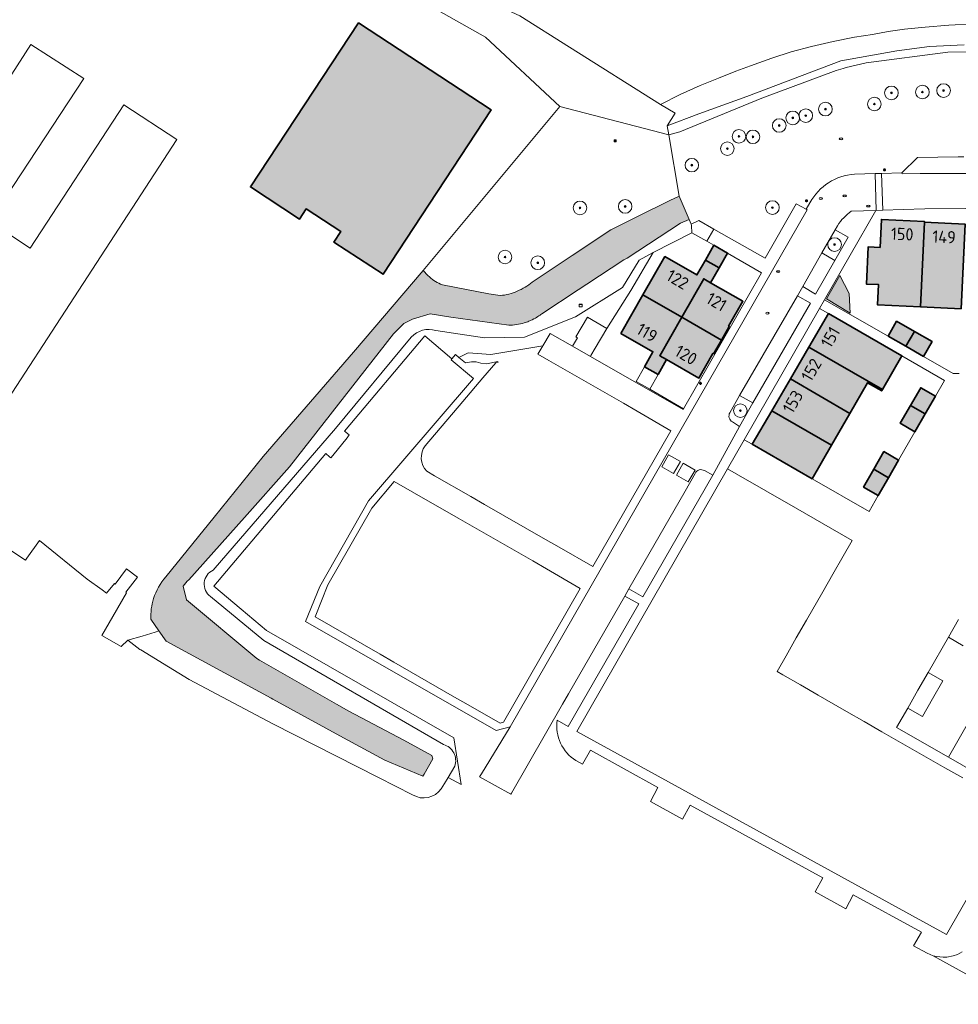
# Model space of a CAD drawing. Header units: metres. Extents: x 125349 to 128236, y 501602 to 503797.
# Tile 45 of 256: x 126323 to 126461, y 501819 to 501964. Entities that reach past the tile are written whole.
import ezdxf
from ezdxf.enums import TextEntityAlignment as Align

# ---------------------------------------------------------------- set-up
doc = ezdxf.new("R2010")
doc.units = ezdxf.units.M
doc.layers.get('0').update_dxf_attribs({"linetype": 'CONTINUOUS'})
for name, color, linetype, lineweight in [('B-WE-GR-BEPLANTING_CULTUUR_BODEMBEDEKKER-GV', 90, 'CONTINUOUS', 18), ('B-WE-GR-BOOM-S-500', 90, 'CONTINUOUS', 18), ('B-WE-GR-GRAS-GV', 60, 'CONTINUOUS', 13), ('B-WE-GR-GROENVOORZIENING-GV', 80, 'CONTINUOUS', 18), ('B-WE-GR-RIET-GV', 120, 'CONTINUOUS', 13), ('B-WE-IE-MEUBILAIR-S', 7, 'CONTINUOUS', 18), ('B-WE-OG-BEBOUWING-GV', 7, 'CONTINUOUS', 35), ('B-WE-OG-BEBOUWING-T18', 10, 'CONTINUOUS', 18), ('B-WE-OG-BEBOUWING_OVERBOUWING-GV', 7, 'CONTINUOUS', 18), ('B-WE-OG-TERREIN_BEGROEID-GV', 7, 'CONTINUOUS', 18), ('B-WE-OG-TERREIN_ERF-GV', 7, 'CONTINUOUS', 18), ('B-WE-OG-TERREIN_OEVER-GV', 7, 'CONTINUOUS', 18), ('B-WE-OG-WATER-GV', 130, 'CONTINUOUS', 18), ('B-WE-VH-HALFVERHARDING_GRASBETONSTEEN-GV', 130, 'CONTINUOUS', 18), ('B-WE-VH-ONVERHARD-GV', 252, 'CONTINUOUS', 18), ('B-WE-VH-OPENVERHARDING-GV', 90, 'CONTINUOUS', 18), ('B-WE-VH-OPENVERHARDING_BETONSTRAATSTEEN-GV', 90, 'CONTINUOUS', 18), ('B-WE-VH-OPENVERHARDING_STRAATBAKSTEEN-GV', 90, 'CONTINUOUS', 18)]:
    doc.layers.add(name, color=color, linetype=linetype, lineweight=lineweight)
for name, color, linetype, lineweight, true_color in [('B-WE-OG-BEBOUWING-V', 7, 'CONTINUOUS', 18, 0xcc646e), ('B-WE-OG-BEBOUWING_OVERBOUWING-V', 7, 'CONTINUOUS', 18, 0xcc646e), ('B-WE-OG-WATER-V', 7, 'CONTINUOUS', 18, 0xbee8ff)]:
    doc.layers.add(name, color=color, linetype=linetype, lineweight=lineweight, true_color=true_color)
doc.styles.add('NLCS-ISO', font='NLCS-ISO.ttf')
doc.styles.add('NLCS-ISO-M1000-T18', font='NLCS-ISO.ttf', dxfattribs={"height": 1.8})

# ---------------------------------------------------------------- blocks, each defined once
blk = doc.blocks.new('SIE-MEUBILAIR_BORD_INFORMATIE-SO')
h = blk.add_hatch(color=256)
h.dxf.hatch_style = 1
h.paths.add_polyline_path([(0.1265625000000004, 0.1957499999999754), (-0.3290625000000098, 0.1957499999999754), (-0.3290625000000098, 0.07762500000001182), (-0.1265625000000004, 0.07762500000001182), (-0.1265625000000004, -0.6480000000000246), (0.1265625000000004, -0.6480000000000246)])
h = blk.add_hatch(color=256)
h.dxf.hatch_style = 1
edge = h.paths.add_edge_path()
edge.add_arc((0, 0.4986431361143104), 0.1493568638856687, 0, 360)
for points in [[(-0.75, -0.75), (0.75, -0.75), (0.75, 0.75), (-0.75, 0.75)], [(0.1265625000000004, 0.1957499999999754), (-0.3290625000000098, 0.1957499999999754), (-0.3290625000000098, 0.07762500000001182), (-0.1265625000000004, 0.07762500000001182), (-0.1265625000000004, -0.6480000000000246), (0.1265625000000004, -0.6480000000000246)]]:
    blk.add_lwpolyline(points, close=True)
blk.add_circle((0, 0.4986431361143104), 0.1493568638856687)
blk = doc.blocks.new('SIE-MEUBILAIR_KAST-SO')
for points in [[(-1, 1), (1, 1), (1, 0.8400000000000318), (-1, 0.8400000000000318)], [(-1, 0.7599999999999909), (1, 0.7599999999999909), (1, -1), (-1, -1)]]:
    blk.add_lwpolyline(points, close=True)
blk = doc.blocks.new('SIE-MEUBILAIR_PAAL_LICHTMAST-SO')
for points in [[(-0.625, 0), (-1, 0)], [(-0.7071067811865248, 0.7071067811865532), (-0.4419417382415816, 0.44194173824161)], [(0, 1), (0, 0.625)], [(0.44194173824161, 0.4419417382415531), (0.7071067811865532, 0.7071067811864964)], [(1, 0), (0.625, 0)], [(-0.7071067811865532, -0.7071067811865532), (-0.4419417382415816, -0.44194173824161)], [(0, -0.625), (0, -1)], [(0.4419417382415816, -0.4419417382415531), (0.7071067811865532, -0.7071067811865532)]]:
    blk.add_lwpolyline(points)
blk.add_circle((0, 0), 0.5)
blk = doc.blocks.new('SIE-MEUBILAIR_PUT_RIOOLPUT-SO')
blk.add_ellipse((0, 0), major_axis=(1.25, 4.517432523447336e-15), ratio=0.5400000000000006)
blk = doc.blocks.new('SIE-MEUBILAIR_PUT_BRANDKRAAN-SO')
blk.add_ellipse((0, 0), major_axis=(1.25, 4.517432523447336e-15), ratio=0.5400000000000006)
at = {"style": 'NLCS-ISO'}
blk.add_text('bk', height=0.75, dxfattribs=at).set_placement((0.03192321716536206, -3.410605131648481e-13), align=Align.MIDDLE_CENTER)
blk = doc.blocks.new('SIE-MEUBILAIR_PUT_KOLK-SO')
blk.add_ellipse((0, 0), major_axis=(1.25, 4.517432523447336e-15), ratio=0.5400000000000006)
blk = doc.blocks.new('SIE-MEUBILAIR_PUT_DRAINAGEPUT-SO')
blk.add_ellipse((0, 0), major_axis=(1.25, 4.517432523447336e-15), ratio=0.5400000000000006)
at = {"style": 'NLCS-ISO'}
blk.add_text('dr', height=0.75, dxfattribs=at).set_placement((0.0261189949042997, 2.557953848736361e-13), align=Align.MIDDLE_CENTER)
blk = doc.blocks.new('SGR-BOOM_01-SO')
at = {"linetype": 'ByBlock', "lineweight": 18}
h = blk.add_hatch(color=0, dxfattribs=at)
h.dxf.hatch_style = 1
edge = h.paths.add_edge_path()
edge.add_arc((0, 0), 0.25, 0, 360)
at = {"color": 0, "linetype": 'ByBlock', "lineweight": 18}
for radius in [2, 0.25]:
    blk.add_circle((0, 0), radius, dxfattribs=at)

msp = doc.modelspace()

# ---------------------------------------------------------------- hatches: boundary and pattern name
at = {"layer": 'B-WE-OG-BEBOUWING-V'}
for points in [[(126372.548, 501963.323), (126356.709, 501939.235), (126363.89, 501934.52), (126364.901, 501936.008), (126369.952, 501932.674), (126368.954, 501931.149), (126376.171, 501926.423), (126392.022, 501950.521)], [(126455.021, 501921.624), (126455.589, 501934.042), (126455.595, 501934.161), (126449.278, 501934.468), (126449.084, 501930.347), (126447.321, 501930.43), (126447.082, 501924.977), (126448.86, 501924.899), (126448.729, 501921.912)], [(126461.006, 501921.351), (126461.573, 501933.75), (126455.589, 501934.042), (126455.021, 501921.624)], [(126425.465, 501927.344), (126426.712, 501929.517), (126424.704, 501930.669), (126423.457, 501928.497)], [(126419.982, 501920.104), (126423.214, 501925.748), (126424.218, 501925.172), (126425.465, 501927.344), (126423.457, 501928.497), (126422.21, 501926.324), (126417.522, 501929.014), (126414.287, 501923.377)], [(126425.813, 501916.755), (126426.96, 501918.751), (126426.866, 501918.807), (126428.949, 501922.461), (126424.218, 501925.172), (126423.214, 501925.748), (126419.982, 501920.104)], [(126414.514, 501912.854), (126416.524, 501911.716), (126417.758, 501913.896), (126416.753, 501914.465), (126419.982, 501920.104), (126414.287, 501923.377), (126411.052, 501917.739), (126415.748, 501915.034)], [(126449.448, 501909.484), (126452.273, 501914.431), (126441.505, 501920.647), (126438.637, 501915.724)], [(126417.758, 501913.896), (126422.495, 501911.192), (126424.569, 501914.813), (126424.665, 501914.758), (126425.813, 501916.755), (126419.982, 501920.104), (126416.753, 501914.465)], [(126454.117, 501918.025), (126451.518, 501919.512), (126450.275, 501917.34), (126452.875, 501915.852)], [(126452.875, 501915.852), (126455.475, 501914.365), (126456.717, 501916.537), (126454.117, 501918.025)], [(126449.448, 501909.484), (126438.637, 501915.724), (126435.919, 501911.058), (126444.666, 501906.009), (126447.257, 501910.497), (126449.34, 501909.294)], [(126444.666, 501906.009), (126435.919, 501911.058), (126433.201, 501906.392), (126441.967, 501901.332)], [(126453.544, 501907.163), (126455.701, 501905.919), (126457.201, 501908.519), (126455.045, 501909.764)], [(126433.201, 501906.392), (126430.332, 501901.468), (126439.128, 501896.414), (126441.967, 501901.332)], [(126453.544, 501907.163), (126452.044, 501904.563), (126454.201, 501903.319), (126455.701, 501905.919)], [(126450.315, 501896.557), (126451.808, 501899.161), (126449.648, 501900.4), (126448.154, 501897.795)], [(126448.154, 501897.795), (126446.661, 501895.191), (126448.821, 501893.952), (126450.315, 501896.557)]]:
    msp.add_hatch(color=256, dxfattribs=at).paths.add_polyline_path(points)
at = {"layer": 'B-WE-OG-BEBOUWING_OVERBOUWING-V'}
msp.add_hatch(color=256, dxfattribs=at).paths.add_polyline_path([(126441.201, 501922.798), (126444.709, 501920.719), (126444.542, 501923.603), (126443.183, 501926.255)])
at = {"layer": 'B-WE-OG-WATER-V'}
h = msp.add_hatch(color=256, dxfattribs=at)
edge = h.paths.add_edge_path()
edge.add_line((126421.055, 501934.449), (126419.583, 501937.884))
edge.add_line((126419.583, 501937.884), (126418.249, 501937.218))
edge.add_line((126418.249, 501937.218), (126413.411, 501934.823))
edge.add_line((126413.411, 501934.823), (126409.563, 501932.918))
edge.add_line((126409.563, 501932.918), (126403.885, 501929.15))
edge.add_line((126403.885, 501929.15), (126398.039, 501925.274))
edge.add_arc((126392.8714240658, 501931.2552793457), 7.90440027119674, 292.18411687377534, 310.8256474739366, ccw=False)
edge.add_arc((126392.681371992, 501931.0591590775), 7.798567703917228, 274.9774184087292, 294.02143244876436, ccw=False)
edge.add_line((126393.358, 501923.29), (126391.657, 501923.539))
edge.add_line((126391.657, 501923.539), (126384.858, 501924.861))
edge.add_arc((126387.2090796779, 501930.8614880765), 6.444643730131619, 228.7520006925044, 248.60402191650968, ccw=False)
edge.add_arc((126386.9543679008, 501930.6601611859), 6.125618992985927, 217.0430138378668, 229.3017083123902, ccw=False)
edge.add_line((126382.065, 501926.97), (126371.831, 501914.993))
edge.add_line((126371.831, 501914.993), (126358.586, 501899.676))
edge.add_line((126358.586, 501899.676), (126351.36, 501890.795))
edge.add_line((126351.36, 501890.795), (126344.286, 501882.015))
edge.add_arc((126350.6938204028, 501876.2881659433), 8.59399736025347, 138.2120206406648, 162.8940550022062)
edge.add_arc((126350.6912149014, 501876.238874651), 8.606138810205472, 162.5753089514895, 183.0164278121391)
edge.add_line((126342.097, 501875.786), (126343.27, 501874.119))
edge.add_line((126343.27, 501874.119), (126344.356, 501872.575))
edge.add_line((126344.356, 501872.575), (126359.737, 501864.216))
edge.add_line((126359.737, 501864.216), (126359.973, 501864.067))
edge.add_line((126359.973, 501864.067), (126370.345, 501858.417))
edge.add_line((126370.345, 501858.417), (126376.404, 501855.116))
edge.add_line((126376.404, 501855.116), (126382.011, 501852.755))
edge.add_line((126382.011, 501852.755), (126382.178, 501853.054))
edge.add_line((126382.178, 501853.054), (126382.81, 501854.186))
edge.add_line((126382.81, 501854.186), (126383.441, 501855.317))
edge.add_line((126383.441, 501855.317), (126383.322, 501855.783))
edge.add_line((126383.322, 501855.783), (126379.195, 501858.057))
edge.add_line((126379.195, 501858.057), (126371.153, 501862.307))
edge.add_line((126371.153, 501862.307), (126369.343, 501863.338))
edge.add_line((126369.343, 501863.338), (126358.034, 501869.782))
edge.add_line((126358.034, 501869.782), (126357.648, 501870.051))
edge.add_line((126357.648, 501870.051), (126347.337, 501878.645))
edge.add_line((126347.337, 501878.645), (126346.852, 501880.668))
edge.add_arc((126352.7686175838, 501876.3522646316), 7.323382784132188, 134.4516547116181, 143.8920120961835, ccw=False)
edge.add_line((126347.64, 501881.58), (126355.824, 501890.724))
edge.add_line((126355.824, 501890.724), (126362.43, 501898.139))
edge.add_line((126362.43, 501898.139), (126377.709, 501917.691))
edge.add_line((126377.709, 501917.691), (126379.202, 501919.187))
edge.add_line((126379.202, 501919.187), (126380.462, 501919.851))
edge.add_line((126380.462, 501919.851), (126383.089, 501920.606))
edge.add_line((126383.089, 501920.606), (126386.096, 501920.14))
edge.add_line((126386.096, 501920.14), (126394.594, 501918.937))
edge.add_arc((126394.5863547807, 501926.7354492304), 7.79845297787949, 270.0561699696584, 287.0814414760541)
edge.add_arc((126394.5337000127, 501926.8708999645), 7.943402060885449, 287.1575100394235, 292.2698102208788)
edge.add_arc((126394.9919783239, 501926.0609630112), 7.021183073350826, 291.3137368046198, 300.0417532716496)
edge.add_arc((126394.8813005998, 501926.2875214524), 7.27273585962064, 299.902996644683, 306.3502994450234)
edge.add_arc((126395.4789854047, 501925.4906520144), 6.276677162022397, 306.2676015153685, 309.2350017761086)
edge.add_line((126399.449, 501920.629), (126404.799, 501924.141))
edge.add_line((126404.799, 501924.141), (126406.075, 501924.979))
edge.add_line((126406.075, 501924.979), (126411.474, 501928.535))
edge.add_line((126411.474, 501928.535), (126411.999, 501928.801))
edge.add_line((126411.999, 501928.801), (126419.816, 501933.91))
edge.add_line((126419.816, 501933.91), (126421.055, 501934.449))

# ---------------------------------------------------------------- linework, layer by layer
at = {"layer": 'B-WE-GR-BEPLANTING_CULTUUR_BODEMBEDEKKER-GV', "flags": 128}
msp.add_lwpolyline([(126442.45, 501928.454), (126444.393, 501931.846), (126442.507, 501932.943), (126440.552, 501929.572)], close=True, dxfattribs=at)
for points in [[(126428.468, 501908.65), (126427.044, 501906.092)], [(126430.423, 501907.549), (126428.468, 501908.65)], [(126427.417, 501904.742), (126428.474, 501904.1), (126430.423, 501907.549)]]:
    msp.add_lwpolyline(points, dxfattribs=at)
at = {"layer": 'B-WE-GR-BEPLANTING_CULTUUR_BODEMBEDEKKER-GV'}
msp.add_lwpolyline([(126427.044, 501906.092, 0.4216313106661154), (126427.417, 501904.742)], format="xyb", dxfattribs=at)
at = {"layer": 'B-WE-GR-GRAS-GV', "flags": 128}
msp.add_lwpolyline([(126417.851, 501948.172), (126419.002, 501950.057), (126416.888, 501951.324), (126403.507, 501959.748), (126396.222, 501964.335), (126391.527, 501966.499), (126388.982, 501968.256), (126385.396, 501970.663), (126378.917, 501975.143), (126373.892, 501969.996), (126378.858, 501968.204), (126391.197, 501961.23), (126402.105, 501951.037), (126418.067, 501946.888)], close=True, dxfattribs=at)
for points in [[(126462.858, 501963.144), (126459.159, 501962.973), (126455.712, 501962.653), (126452.663, 501962.386), (126450.265, 501962.022), (126447.968, 501961.609), (126445.32, 501961.195), (126442.225, 501960.577), (126439.029, 501959.859), (126436.033, 501959.042), (126433.189, 501958.126), (126430.096, 501957.008), (126427.901, 501956.195), (126425.357, 501955.181), (126422.663, 501954.115), (126419.772, 501952.799), (126416.888, 501951.324), (126419.002, 501950.057), (126417.851, 501948.172), (126422.487, 501949.964), (126429.546, 501952.496), (126443.313, 501957.74), (126451.537, 501959.223), (126456.358, 501959.841), (126461.426, 501960.089)], [(126471.065, 501959.109), (126459.014, 501958.988), (126447.024, 501957.443), (126444.119, 501956.763), (126443.67, 501956.632), (126442.636, 501956.33), (126431.758, 501952.251), (126419.705, 501947.307), (126418.067, 501946.888), (126419.583, 501937.884)], [(126419.583, 501937.884), (126418.067, 501946.888), (126402.105, 501951.037), (126382.065, 501926.97)], [(126445.337, 501941.117), (126448.361, 501941.203), (126449.311, 501941.219), (126452.268, 501941.318), (126454.558, 501943.568), (126460.547, 501943.638), (126461.376, 501943.63)], [(126398.039, 501925.274), (126403.885, 501929.15), (126409.563, 501932.918), (126413.411, 501934.823), (126418.249, 501937.218), (126419.583, 501937.884)], [(126419.583, 501937.884), (126421.055, 501934.449), (126421.352, 501933.754), (126422.491, 501934.291), (126424.691, 501933.042), (126432.202, 501928.783), (126436.751, 501936.773), (126438.239, 501935.981)], [(126438.239, 501935.981), (126438.798, 501936.921)], [(126384.858, 501924.861), (126391.657, 501923.539), (126393.358, 501923.29)]]:
    msp.add_lwpolyline(points, dxfattribs=at)
at = {"layer": 'B-WE-GR-GRAS-GV'}
for points in [[(126438.798, 501936.921, -0.2553476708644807), (126445.337, 501941.117)], [(126382.065, 501926.97, 0.05353971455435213), (126382.96, 501926.016)], [(126382.96, 501926.016, 0.086838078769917), (126384.858, 501924.861)], [(126395.856, 501923.936, 0.08151887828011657), (126398.039, 501925.274)], [(126393.358, 501923.29, 0.08328696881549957), (126395.856, 501923.936)]]:
    msp.add_lwpolyline(points, format="xyb", dxfattribs=at)
at = {"layer": 'B-WE-GR-GROENVOORZIENING-GV', "flags": 128}
msp.add_lwpolyline([(126423.66, 501931.258), (126424.691, 501933.042), (126422.491, 501934.291), (126421.352, 501933.754), (126421.429, 501933.575), (126421.486, 501932.483)], close=True, dxfattribs=at)
at = {"layer": 'B-WE-GR-RIET-GV', "flags": 128}
msp.add_lwpolyline([(126396.222, 501964.335), (126403.507, 501959.748), (126416.888, 501951.324), (126419.772, 501952.799), (126422.663, 501954.115), (126425.357, 501955.181), (126427.901, 501956.195), (126430.096, 501957.008), (126433.189, 501958.126), (126436.033, 501959.042), (126439.029, 501959.859), (126442.225, 501960.577), (126445.32, 501961.195), (126447.968, 501961.609), (126450.265, 501962.022), (126452.663, 501962.386), (126455.712, 501962.653), (126459.159, 501962.973), (126462.858, 501963.144)], dxfattribs=at)
at = {"layer": 'B-WE-OG-BEBOUWING-GV', "flags": 128}
for points in [[(126372.548, 501963.323), (126356.709, 501939.235), (126363.89, 501934.52), (126364.901, 501936.008), (126369.952, 501932.674), (126368.954, 501931.149), (126376.171, 501926.423), (126392.022, 501950.521)], [(126455.021, 501921.624), (126455.589, 501934.042), (126455.595, 501934.161), (126449.278, 501934.468), (126449.084, 501930.347), (126447.321, 501930.43), (126447.082, 501924.977), (126448.86, 501924.899), (126448.729, 501921.912)], [(126461.006, 501921.351), (126461.573, 501933.75), (126455.589, 501934.042), (126455.021, 501921.624)], [(126425.465, 501927.344), (126426.712, 501929.517), (126424.704, 501930.669), (126423.457, 501928.497)], [(126419.982, 501920.104), (126423.214, 501925.748), (126424.218, 501925.172), (126425.465, 501927.344), (126423.457, 501928.497), (126422.21, 501926.324), (126417.522, 501929.014), (126414.287, 501923.377)], [(126425.813, 501916.755), (126426.96, 501918.751), (126426.866, 501918.807), (126428.949, 501922.461), (126424.218, 501925.172), (126423.214, 501925.748), (126419.982, 501920.104)], [(126414.514, 501912.854), (126416.524, 501911.716), (126417.758, 501913.896), (126416.753, 501914.465), (126419.982, 501920.104), (126414.287, 501923.377), (126411.052, 501917.739), (126415.748, 501915.034)], [(126449.448, 501909.484), (126452.273, 501914.431), (126441.505, 501920.647), (126438.637, 501915.724)], [(126417.758, 501913.896), (126422.495, 501911.192), (126424.569, 501914.813), (126424.665, 501914.758), (126425.813, 501916.755), (126419.982, 501920.104), (126416.753, 501914.465)], [(126454.117, 501918.025), (126451.518, 501919.512), (126450.275, 501917.34), (126452.875, 501915.852)], [(126452.875, 501915.852), (126455.475, 501914.365), (126456.717, 501916.537), (126454.117, 501918.025)], [(126449.448, 501909.484), (126438.637, 501915.724), (126435.919, 501911.058), (126444.666, 501906.009), (126447.257, 501910.497), (126449.34, 501909.294)], [(126444.666, 501906.009), (126435.919, 501911.058), (126433.201, 501906.392), (126441.967, 501901.332)], [(126453.544, 501907.163), (126455.701, 501905.919), (126457.201, 501908.519), (126455.045, 501909.764)], [(126433.201, 501906.392), (126430.332, 501901.468), (126439.128, 501896.414), (126441.967, 501901.332)], [(126453.544, 501907.163), (126452.044, 501904.563), (126454.201, 501903.319), (126455.701, 501905.919)], [(126450.315, 501896.557), (126451.808, 501899.161), (126449.648, 501900.4), (126448.154, 501897.795)], [(126448.154, 501897.795), (126446.661, 501895.191), (126448.821, 501893.952), (126450.315, 501896.557)]]:
    msp.add_lwpolyline(points, close=True, dxfattribs=at)
at = {"layer": 'B-WE-OG-BEBOUWING_OVERBOUWING-GV', "flags": 128}
msp.add_lwpolyline([(126441.201, 501922.798), (126444.709, 501920.719), (126444.542, 501923.603), (126443.183, 501926.255)], close=True, dxfattribs=at)
at = {"layer": 'B-WE-OG-TERREIN_BEGROEID-GV', "flags": 128}
for points in [[(126387.602, 501851.538), (126386.53, 501858.385), (126359.07, 501874.123), (126355.317, 501877.28), (126351.333, 501880.632), (126367.76, 501900.1), (126368.298, 501899.65), (126368.474, 501899.502), (126368.784, 501899.828), (126370.889, 501902.438), (126371.204, 501902.839), (126370.498, 501903.414), (126382.275, 501917.36), (126386.266, 501914.023), (126386.782, 501914.645), (126387.271, 501914.222), (126388.627, 501914.891), (126391.972, 501914.621), (126399.622, 501915.922), (126400.674, 501917.737), (126403.965, 501915.851), (126404.686, 501917.091), (126404.445, 501917.232), (126406.134, 501920.132), (126408.983, 501918.473), (126412.499, 501924.05), (126415.803, 501929.606)], [(126415.803, 501929.606), (126413.758, 501928.498), (126411.285, 501924.478), (126404.387, 501920.154), (126396.928, 501917.194), (126391.052, 501917.096), (126383.922, 501918.176)], [(126380.288, 501917.189), (126369.202, 501903.765), (126351.227, 501883.017)], [(126350.845, 501879.127), (126358.658, 501872.692), (126385.009, 501857.41)], [(126386.688, 501854.252), (126385.69, 501852.594), (126387.602, 501851.538)]]:
    msp.add_lwpolyline(points, dxfattribs=at)
at = {"layer": 'B-WE-OG-TERREIN_BEGROEID-GV'}
for points in [[(126383.922, 501918.176, 0.2826828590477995), (126380.288, 501917.189)], [(126351.227, 501883.017, 0.5691662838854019), (126350.845, 501879.127)], [(126385.009, 501857.41, -0.4330281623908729), (126386.688, 501854.252)]]:
    msp.add_lwpolyline(points, format="xyb", dxfattribs=at)
at = {"layer": 'B-WE-OG-TERREIN_ERF-GV', "flags": 128}
for points in [[(126461.668, 501936.071), (126455.659, 501936.035), (126452.456, 501935.927), (126449.471, 501935.826), (126449.468, 501935.826), (126448.519, 501935.794), (126448.468, 501935.792), (126440.945, 501922.679), (126450.275, 501917.34), (126451.518, 501919.512), (126454.117, 501918.025), (126456.717, 501916.537), (126455.475, 501914.365), (126459.829, 501911.875), (126460.693, 501911.866)], [(126461.006, 501921.351), (126455.021, 501921.624), (126448.729, 501921.912), (126448.86, 501924.899), (126447.082, 501924.977), (126447.321, 501930.43), (126449.084, 501930.347), (126449.278, 501934.468), (126455.595, 501934.161), (126455.589, 501934.042), (126461.573, 501933.75)], [(126460.693, 501911.866), (126459.829, 501911.875), (126455.475, 501914.365), (126452.875, 501915.852), (126450.275, 501917.34), (126440.945, 501922.679), (126440.212, 501921.401), (126441.505, 501920.647), (126452.273, 501914.431), (126458.528, 501910.82), (126457.201, 501908.519), (126455.701, 501905.919), (126454.201, 501903.319), (126451.808, 501899.161), (126450.315, 501896.557), (126448.821, 501893.952), (126447.481, 501891.615), (126439.128, 501896.414), (126430.332, 501901.468), (126429.162, 501902.14), (126426.716, 501897.876), (126427.986, 501897.145), (126436.686, 501892.138), (126445.011, 501887.347), (126443.674, 501885.027), (126442.172, 501882.419), (126440.669, 501879.811), (126438.293, 501875.655), (126436.795, 501873.05), (126435.298, 501870.445), (126433.971, 501868.137), (126434.809, 501867.656), (126437.409, 501866.162), (126440.009, 501864.668), (126444.16, 501862.278), (126446.754, 501860.777), (126449.349, 501859.276), (126458.605, 501853.983), (126461.212, 501852.502)], [(126468.927, 501849.917), (126459.107, 501855.541), (126451.504, 501859.895), (126453.145, 501862.762), (126454.638, 501865.37), (126456.131, 501867.978), (126459.106, 501873.155), (126460.598, 501875.758)], [(126461.266, 501871.917), (126459.106, 501873.155), (126456.131, 501867.978), (126458.292, 501866.742), (126456.799, 501864.133), (126455.306, 501861.525), (126453.145, 501862.762), (126451.504, 501859.895), (126459.107, 501855.541), (126462.251, 501861.021)]]:
    msp.add_lwpolyline(points, dxfattribs=at)
for points in [[(126414.287, 501923.377), (126417.522, 501929.014), (126422.21, 501926.324), (126423.457, 501928.497), (126424.704, 501930.669), (126423.66, 501931.258), (126421.486, 501932.483), (126415.803, 501929.606), (126412.499, 501924.05), (126408.983, 501918.473), (126407.294, 501915.573), (126406.656, 501914.477), (126406.583, 501914.351), (126420.176, 501906.563), (126420.24, 501906.674), (126415.29, 501909.537), (126413.28, 501910.675), (126414.514, 501912.854), (126415.748, 501915.034), (126411.052, 501917.739)], [(126424.218, 501925.172), (126428.949, 501922.461), (126426.866, 501918.807), (126426.96, 501918.751), (126425.813, 501916.755), (126424.665, 501914.758), (126424.569, 501914.813), (126422.495, 501911.192), (126417.758, 501913.896), (126416.524, 501911.716), (126415.29, 501909.537), (126420.24, 501906.674), (126431.697, 501926.618), (126426.712, 501929.517), (126425.465, 501927.344)], [(126433.201, 501906.392), (126435.919, 501911.058), (126438.637, 501915.724), (126441.505, 501920.647), (126440.212, 501921.401), (126429.162, 501902.14), (126430.332, 501901.468)], [(126451.808, 501899.161), (126454.201, 501903.319), (126452.044, 501904.563), (126453.544, 501907.163), (126455.045, 501909.764), (126457.201, 501908.519), (126458.528, 501910.82), (126452.273, 501914.431), (126449.448, 501909.484), (126449.34, 501909.294), (126447.257, 501910.497), (126444.666, 501906.009), (126441.967, 501901.332), (126439.128, 501896.414), (126447.481, 501891.615), (126448.821, 501893.952), (126446.661, 501895.191), (126448.154, 501897.795), (126449.648, 501900.4)]]:
    msp.add_lwpolyline(points, close=True, dxfattribs=at)
at = {"layer": 'B-WE-OG-TERREIN_OEVER-GV', "flags": 128}
for points in [[(126383.922, 501918.176), (126391.052, 501917.096), (126396.928, 501917.194), (126404.387, 501920.154), (126411.285, 501924.478), (126413.758, 501928.498), (126415.803, 501929.606), (126421.486, 501932.483), (126421.429, 501933.575), (126421.352, 501933.754), (126421.055, 501934.449)], [(126421.055, 501934.449), (126419.816, 501933.91), (126411.999, 501928.801), (126411.474, 501928.535), (126406.075, 501924.979), (126404.799, 501924.141), (126399.449, 501920.629)], [(126394.594, 501918.937), (126386.096, 501920.14), (126383.089, 501920.606), (126380.462, 501919.851), (126379.202, 501919.187), (126377.709, 501917.691), (126362.43, 501898.139), (126355.824, 501890.724), (126347.64, 501881.58)], [(126351.227, 501883.017), (126369.202, 501903.765), (126380.288, 501917.189)], [(126346.852, 501880.668), (126347.337, 501878.645), (126357.648, 501870.051), (126358.034, 501869.782), (126369.343, 501863.338), (126371.153, 501862.307), (126379.195, 501858.057), (126383.322, 501855.783), (126383.441, 501855.317), (126382.81, 501854.186), (126382.178, 501853.054), (126382.011, 501852.755), (126376.404, 501855.116), (126370.345, 501858.417), (126359.973, 501864.067), (126359.737, 501864.216), (126344.356, 501872.575), (126343.27, 501874.119), (126342.712, 501873.916), (126340.81, 501873.321), (126338.715, 501872.746)], [(126385.009, 501857.41), (126358.658, 501872.692), (126350.845, 501879.127)], [(126338.715, 501872.746), (126340.488, 501871.351), (126340.624, 501871.328), (126344.684, 501868.828), (126347.713, 501866.962), (126359.987, 501860.46), (126375.475, 501852.587), (126380.501, 501850.032)], [(126385.69, 501852.594), (126386.688, 501854.252)], [(126384.687, 501850.928), (126385.153, 501851.702), (126385.69, 501852.594)]]:
    msp.add_lwpolyline(points, dxfattribs=at)
at = {"layer": 'B-WE-OG-TERREIN_OEVER-GV'}
for points in [[(126399.449, 501920.629, -0.01294844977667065), (126399.192, 501920.43)], [(126396.877, 501919.281, -0.07442371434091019), (126394.594, 501918.937)], [(126397.544, 501919.52, -0.02231031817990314), (126396.877, 501919.281)], [(126398.507, 501919.983, -0.03810157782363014), (126397.544, 501919.52)], [(126399.192, 501920.43, -0.02813908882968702), (126398.507, 501919.983)], [(126380.288, 501917.189, -0.2826828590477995), (126383.922, 501918.176)], [(126350.845, 501879.127, -0.5691662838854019), (126351.227, 501883.017)], [(126347.64, 501881.58, 0.04121464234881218), (126346.852, 501880.668)], [(126386.688, 501854.252, 0.4330281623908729), (126385.009, 501857.41)], [(126380.501, 501850.032, 0.4018142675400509), (126384.687, 501850.928)]]:
    msp.add_lwpolyline(points, format="xyb", dxfattribs=at)
at = {"layer": 'B-WE-OG-WATER-GV', "flags": 128}
for points in [[(126421.055, 501934.449), (126419.583, 501937.884), (126418.249, 501937.218), (126413.411, 501934.823), (126409.563, 501932.918), (126403.885, 501929.15), (126398.039, 501925.274)], [(126399.449, 501920.629), (126404.799, 501924.141), (126406.075, 501924.979), (126411.474, 501928.535), (126411.999, 501928.801), (126419.816, 501933.91), (126421.055, 501934.449)], [(126382.065, 501926.97), (126371.831, 501914.993), (126358.586, 501899.676), (126351.36, 501890.795), (126344.286, 501882.015)], [(126393.358, 501923.29), (126391.657, 501923.539), (126384.858, 501924.861)], [(126347.64, 501881.58), (126355.824, 501890.724), (126362.43, 501898.139), (126377.709, 501917.691), (126379.202, 501919.187), (126380.462, 501919.851), (126383.089, 501920.606), (126386.096, 501920.14), (126394.594, 501918.937)], [(126343.27, 501874.119), (126344.356, 501872.575), (126359.737, 501864.216), (126359.973, 501864.067), (126370.345, 501858.417), (126376.404, 501855.116), (126382.011, 501852.755), (126382.178, 501853.054), (126382.81, 501854.186), (126383.441, 501855.317), (126383.322, 501855.783), (126379.195, 501858.057), (126371.153, 501862.307), (126369.343, 501863.338), (126358.034, 501869.782), (126357.648, 501870.051), (126347.337, 501878.645), (126346.852, 501880.668)], [(126342.097, 501875.786), (126343.27, 501874.119)]]:
    msp.add_lwpolyline(points, dxfattribs=at)
at = {"layer": 'B-WE-OG-WATER-GV'}
for points in [[(126382.96, 501926.016, -0.05353971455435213), (126382.065, 501926.97)], [(126384.858, 501924.861, -0.086838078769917), (126382.96, 501926.016)], [(126398.039, 501925.274, -0.0815188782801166), (126395.856, 501923.936)], [(126395.856, 501923.936, -0.08328696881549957), (126393.358, 501923.29)], [(126399.192, 501920.43, 0.01294844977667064), (126399.449, 501920.629)], [(126394.594, 501918.937, 0.07442371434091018), (126396.877, 501919.281)], [(126396.877, 501919.281, 0.02231031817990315), (126397.544, 501919.52)], [(126397.544, 501919.52, 0.03810157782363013), (126398.507, 501919.983)], [(126398.507, 501919.983, 0.02813908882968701), (126399.192, 501920.43)], [(126344.286, 501882.015, 0.1081139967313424), (126342.48, 501878.816)], [(126346.852, 501880.668, -0.04121464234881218), (126347.64, 501881.58)], [(126342.48, 501878.816, 0.08942846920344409), (126342.097, 501875.786)]]:
    msp.add_lwpolyline(points, format="xyb", dxfattribs=at)
at = {"layer": 'B-WE-VH-HALFVERHARDING_GRASBETONSTEEN-GV', "flags": 128}
msp.add_lwpolyline([(126461.376, 501943.63), (126460.547, 501943.638), (126454.558, 501943.568), (126452.268, 501941.318), (126452.347, 501941.143), (126454.983, 501941.188), (126463.338, 501941.22)], dxfattribs=at)
for points in [[(126442.45, 501928.454), (126440.552, 501929.572), (126437.735, 501924.617), (126439.617, 501923.493)], [(126430.423, 501907.549), (126438.858, 501922.192), (126436.959, 501923.258), (126428.468, 501908.65)]]:
    msp.add_lwpolyline(points, close=True, dxfattribs=at)
at = {"layer": 'B-WE-VH-ONVERHARD-GV', "flags": 128}
for points in [[(126344.286, 501882.015), (126351.36, 501890.795), (126358.586, 501899.676), (126371.831, 501914.993), (126382.065, 501926.97), (126402.105, 501951.037), (126391.197, 501961.23), (126378.858, 501968.204), (126373.892, 501969.996), (126371.302, 501967.343), (126370.577, 501967.828), (126340.457, 501987.998), (126339.732, 501988.483), (126339.316, 501988.761)], [(126293.659, 501912.083), (126324.457, 501960.143), (126332.261, 501955.125), (126318.425, 501934.173), (126324.399, 501930.26), (126338.131, 501951.293), (126345.879, 501946.176), (126318.342, 501903.908)], [(126461.426, 501960.089), (126456.358, 501959.841), (126451.537, 501959.223), (126443.313, 501957.74), (126429.546, 501952.496), (126422.487, 501949.964), (126417.851, 501948.172), (126418.067, 501946.888), (126419.705, 501947.307), (126431.758, 501952.251), (126442.636, 501956.33), (126443.67, 501956.632), (126444.119, 501956.763), (126447.024, 501957.443), (126459.014, 501958.988), (126471.065, 501959.109)], [(126318.615, 501887.778), (126323.721, 501884.466), (126323.917, 501884.746), (126325.743, 501887.363), (126332.757, 501881.681), (126334.941, 501880.091), (126335.58, 501879.626), (126336.734, 501881.045), (126336.846, 501880.959), (126338.524, 501883.203), (126340.113, 501881.947), (126338.422, 501879.747), (126338.504, 501879.684), (126336.499, 501876.177), (126334.91, 501873.4), (126337.758, 501871.774), (126338.715, 501872.746), (126340.81, 501873.321), (126342.712, 501873.916), (126343.27, 501874.119)], [(126343.27, 501874.119), (126342.097, 501875.786)]]:
    msp.add_lwpolyline(points, dxfattribs=at)
msp.add_lwpolyline([(126372.548, 501963.323), (126392.022, 501950.521), (126376.171, 501926.423), (126368.954, 501931.149), (126369.952, 501932.674), (126364.901, 501936.008), (126363.89, 501934.52), (126356.709, 501939.235)], close=True, dxfattribs=at)
at = {"layer": 'B-WE-VH-ONVERHARD-GV'}
for points in [[(126342.48, 501878.816, -0.1081139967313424), (126344.286, 501882.015)], [(126342.097, 501875.786, -0.08942846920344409), (126342.48, 501878.816)]]:
    msp.add_lwpolyline(points, format="xyb", dxfattribs=at)
at = {"layer": 'B-WE-VH-OPENVERHARDING-GV', "flags": 128}
msp.add_lwpolyline([(126461.143, 501826.992), (126460.441, 501826.617), (126459.827, 501826.386), (126458.862, 501826.213), (126458.363, 501826.198), (126457.367, 501826.304), (126456.884, 501826.425), (126469.743, 501819.293)], dxfattribs=at)
at = {"layer": 'B-WE-VH-OPENVERHARDING_BETONSTRAATSTEEN-GV', "flags": 128}
msp.add_lwpolyline([(126449.468, 501935.826), (126449.311, 501941.219), (126448.361, 501941.203), (126448.519, 501935.794)], close=True, dxfattribs=at)
at = {"layer": 'B-WE-VH-OPENVERHARDING_STRAATBAKSTEEN-GV'}
for points in [[(126445.337, 501941.117, 0.2553476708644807), (126438.798, 501936.921)], [(126444.867, 501935.67, 0.09381790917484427), (126442.818, 501933.541)], [(126427.417, 501904.742, -0.4216313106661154), (126427.044, 501906.092)], [(126382.584, 501897.514, -0.3666814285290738), (126382.334, 501901.261)], [(126421.96, 501897.204, -0.4534652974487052), (126423.327, 501897.604)], [(126401.718, 501860.966, 0.2985327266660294), (126404.465, 501855.059)]]:
    msp.add_lwpolyline(points, format="xyb", dxfattribs=at)
at = {"layer": 'B-WE-VH-OPENVERHARDING_STRAATBAKSTEEN-GV', "flags": 128}
for points in [[(126444.867, 501935.67), (126448.468, 501935.792), (126448.519, 501935.794), (126448.361, 501941.203), (126445.337, 501941.117)], [(126463.338, 501941.22), (126454.983, 501941.188), (126452.347, 501941.143), (126452.268, 501941.318), (126449.311, 501941.219), (126449.468, 501935.826), (126449.471, 501935.826), (126452.456, 501935.927), (126455.659, 501936.035), (126461.668, 501936.071)], [(126382.334, 501901.261), (126387.845, 501907.753), (126390.818, 501911.235), (126392.703, 501913.442), (126393.054, 501913.513), (126393.001, 501913.6), (126391.354, 501913.292), (126390.518, 501913.351), (126389.843, 501913.567), (126389.143, 501913.582), (126388.245, 501913.409), (126387.271, 501914.222), (126386.782, 501914.645), (126386.266, 501914.023), (126386.142, 501913.875), (126389.419, 501911.139), (126374.047, 501893.152), (126366.879, 501880.605), (126364.798, 501875.481), (126392.734, 501859.462), (126394.806, 501860.019), (126438.389, 501935.878), (126438.239, 501935.981), (126436.751, 501936.773), (126432.202, 501928.783), (126424.691, 501933.042), (126423.66, 501931.258), (126424.704, 501930.669), (126426.712, 501929.517), (126431.697, 501926.618), (126420.24, 501906.674), (126420.176, 501906.563), (126406.583, 501914.351), (126403.965, 501915.851), (126400.674, 501917.737), (126399.622, 501915.922), (126398.866, 501914.686)], [(126438.798, 501936.921), (126438.239, 501935.981), (126438.389, 501935.878), (126394.806, 501860.019), (126390.591, 501853.125), (126390.334, 501852.677), (126394.899, 501850.107), (126395.001, 501850.282), (126402.492, 501863.342)], [(126515.214, 501929.065), (126512.061, 501929.868), (126513.419, 501929.088), (126514.083, 501928.13), (126514.315, 501927.139), (126513.922, 501925.468), (126470.135, 501849.225), (126469.358, 501847.872), (126458.841, 501829.559), (126404.596, 501859.32), (126426.716, 501897.876), (126429.162, 501902.14), (126440.212, 501921.401), (126440.945, 501922.679), (126448.468, 501935.792)], [(126448.468, 501935.792), (126444.867, 501935.67)], [(126442.818, 501933.541), (126442.507, 501932.943), (126444.393, 501931.846), (126442.45, 501928.454), (126439.617, 501923.493), (126437.735, 501924.617), (126436.959, 501923.258), (126438.858, 501922.192), (126430.423, 501907.549), (126428.474, 501904.1), (126424.527, 501896.941), (126422.484, 501893.384), (126414.276, 501879.099), (126412.237, 501880.274), (126411.622, 501879.203), (126413.678, 501878.068), (126405.375, 501863.651), (126403.317, 501860.051), (126401.718, 501860.966)], [(126427.044, 501906.092), (126428.468, 501908.65), (126436.959, 501923.258), (126437.735, 501924.617), (126440.552, 501929.572), (126442.507, 501932.943), (126442.818, 501933.541)], [(126398.866, 501914.686), (126400.498, 501913.764), (126402.515, 501912.608), (126411.432, 501907.494), (126413.437, 501906.348), (126418.397, 501903.466), (126406.94, 501883.522), (126401.998, 501886.361), (126399.995, 501887.517), (126391.049, 501892.648), (126389.045, 501893.806), (126383.728, 501896.857)], [(126423.327, 501897.604), (126424.527, 501896.941), (126428.474, 501904.1), (126427.417, 501904.742)], [(126383.728, 501896.857), (126382.584, 501897.514)], [(126402.492, 501863.342), (126403.367, 501864.855), (126411.622, 501879.203), (126412.237, 501880.274), (126420.475, 501894.591), (126421.96, 501897.204)], [(126404.465, 501855.059), (126405.428, 501854.508), (126406.576, 501856.579), (126416.494, 501851.09), (126415.385, 501849.041), (126420.101, 501846.464), (126421.228, 501848.517), (126440.667, 501837.834), (126439.558, 501835.782), (126444.037, 501833.305), (126445.16, 501835.368), (126455.172, 501829.896), (126454.01, 501827.851), (126455.977, 501826.798), (126456.884, 501826.425), (126457.367, 501826.304), (126458.363, 501826.198), (126458.862, 501826.213), (126459.827, 501826.386), (126460.441, 501826.617), (126461.143, 501826.992)]]:
    msp.add_lwpolyline(points, dxfattribs=at)
for points in [[(126419.782, 501898.936), (126418.777, 501897.191), (126417.055, 501898.182), (126418.061, 501899.928)], [(126421.933, 501897.686), (126420.926, 501895.95), (126419.207, 501896.946), (126420.214, 501898.683)], [(126371.292, 501886.486), (126374.534, 501892.118), (126377.803, 501896.004), (126380.427, 501894.487), (126387.204, 501890.611), (126389.214, 501889.457), (126398.128, 501884.347), (126400.139, 501883.195), (126405.097, 501880.314), (126393.812, 501860.669), (126393.321, 501860.555), (126388.656, 501863.23), (126386.641, 501864.381), (126377.744, 501869.502), (126375.723, 501870.662), (126366.211, 501876.127), (126368.05, 501880.855)]]:
    msp.add_lwpolyline(points, close=True, dxfattribs=at)

# ---------------------------------------------------------------- block references
at = {"layer": 'B-WE-GR-BOOM-S-500', "xscale": 0.5, "yscale": 0.5, "zscale": 0.5}
for p in [(126450.748, 501953.033), (126455.294, 501953.157), (126458.401, 501953.372), (126441.064, 501950.646), (126448.246, 501951.397), (126436.27, 501949.355), (126438.188, 501949.691), (126434.289, 501948.244), (126428.378, 501946.65), (126430.435, 501946.582), (126426.674, 501944.846), (126421.466, 501942.426), (126405.055, 501936.149), (126411.682, 501936.364), (126433.296, 501936.196), (126442.412, 501930.772), (126394.053, 501928.947), (126398.866, 501928.106), (126428.581, 501906.401)]:
    msp.add_blockref('SGR-BOOM_01-SO', p, dxfattribs=at)
at = {"layer": 'B-WE-IE-MEUBILAIR-S', "xscale": 0.2, "yscale": 0.2, "zscale": 0.2}
for name, p in [('SIE-MEUBILAIR_BORD_INFORMATIE-SO', (126410.234, 501945.999)), ('SIE-MEUBILAIR_PUT_DRAINAGEPUT-SO', (126443.355, 501946.282)), ('SIE-MEUBILAIR_PAAL_LICHTMAST-SO', (126449.74, 501941.723)), ('SIE-MEUBILAIR_PUT_RIOOLPUT-SO', (126443.887, 501937.907)), ('SIE-MEUBILAIR_PAAL_LICHTMAST-SO', (126438.28, 501937.208)), ('SIE-MEUBILAIR_PUT_DRAINAGEPUT-SO', (126440.382, 501937.535)), ('SIE-MEUBILAIR_PUT_BRANDKRAAN-SO', (126447.365, 501936.423)), ('SIE-MEUBILAIR_PUT_DRAINAGEPUT-SO', (126434.15, 501926.802)), ('SIE-MEUBILAIR_KAST-SO', (126405.157, 501921.823)), ('SIE-MEUBILAIR_PUT_KOLK-SO', (126432.56, 501920.714)), ('SIE-MEUBILAIR_PAAL_LICHTMAST-SO', (126422.72, 501910.411))]:
    msp.add_blockref(name, p, dxfattribs=at)

# ---------------------------------------------------------------- texts
at = {"layer": 'B-WE-OG-BEBOUWING-T18', "style": 'NLCS-ISO-M1000-T18'}
for s, rotation, p in [('150', 357.5000000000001, (126452.339, 501932.317)), ('149', 357.5000000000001, (126458.484, 501931.898)), ('122', 329.7, (126419.373, 501925.646)), ('121', 329.7, (126425.087, 501922.369)), ('119', 329.7, (126414.899, 501917.836)), ('151', 59.7, (126441.799, 501917.179)), ('120', 329.7, (126420.614, 501914.566)), ('152', 59.7, (126439.006, 501912.384)), ('153', 59.7, (126436.288, 501907.718))]:
    msp.add_text(s, height=1.8, rotation=rotation, dxfattribs=at).set_placement(p, align=Align.MIDDLE)

doc.saveas('drawing.dxf')
